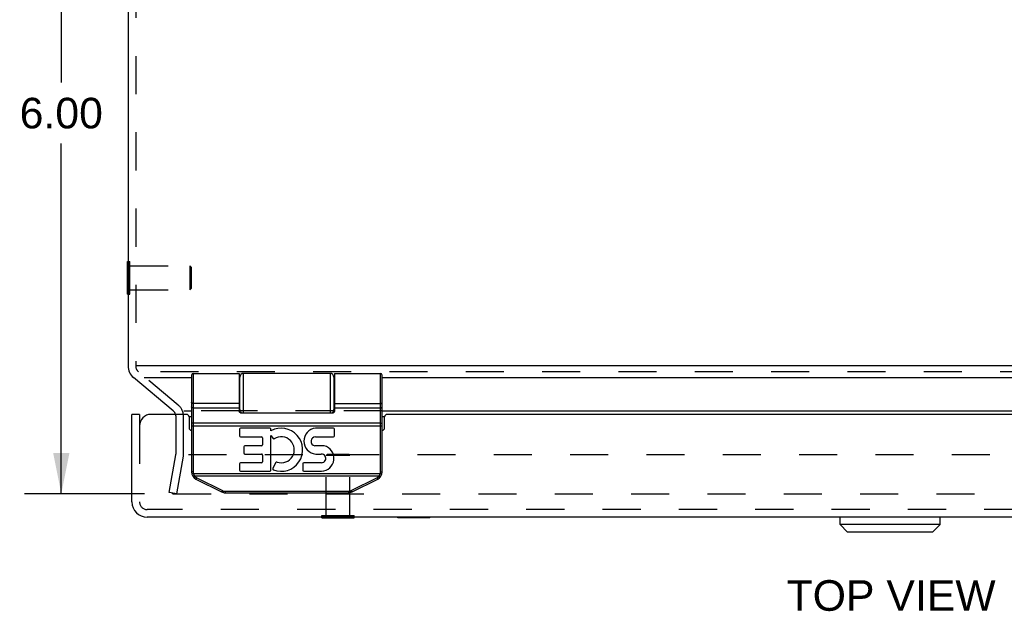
# Model space of a CAD drawing. Header units: inches. Extents: x 0 to 54.6, y 0 to 35.4.
# Tile 4 of 19: x 11.2 to 18.9, y 26 to 30.7. Entities that reach past the tile are written whole.
import ezdxf

# ---------------------------------------------------------------- set-up
doc = ezdxf.new("R2010")
doc.units = ezdxf.units.IN
doc.header["$LTSCALE"] = 3.005357
doc.header["$MEASUREMENT"] = 0
doc.linetypes.add('HIDDEN', pattern=[0.2, 0.1, -0.1])
doc.layers.get('0').update_dxf_attribs({"linetype": 'CONTINUOUS'})
for name, color, linetype in [('DEFAULT_2', 8, 'HIDDEN'), ('DIMENSIONS', 7, 'CONTINUOUS'), ('DOOR_ASSEMBLY', 7, 'CONTINUOUS')]:
    doc.layers.add(name, color=color, linetype=linetype)
doc.styles.get("Standard").update_dxf_attribs({"font": 'arial.ttf'})
doc.dimstyles.new('DIMSTYLE_1', dxfattribs={"dimtxt": 0.241071, "dimasz": 0.321429, "dimexe": 0.09, "dimexo": 0.07, "dimgap": 0.0375, "dimtad": 0, "dimtih": 1, "dimtoh": 1, "dimzin": 4, "dimdsep": 46, "dimtxsty": 'Standard', "dimblk": '_FILLED', "dimblk1": '_FILLED', "dimblk2": '_FILLED', "dimcen": 0.09, "dimadec": 3, "dimazin": 1, "dimtfac": 1, "dimtdec": 3, "dimtofl": 0, "dimtmove": 0, "dimatfit": 3, "dimldrblk": '_FILLED', "dimfxl": 0, "dimtolj": 1, "dimtzin": 4, "dimarcsym": 0})

# ---------------------------------------------------------------- blocks, each defined once
blk = doc.blocks.new('_FILLED')
at = {"color": 0, "linetype": 'ByBlock'}
blk.add_solid([(0, 0), (-1, 0.2), (-1, -0.2)], dxfattribs=at)
blk = doc.blocks.new('*D4')
at = {"layer": 'DIMENSIONS', "color": 2, "linetype": 'Continuous'}
for p, q in [((11.9449, 32.9579), (11.2348, 32.9579)), ((11.524, 32.9579), (11.524, 30.1988)), ((11.524, 26.9576), (11.524, 29.7167)), ((12.1787, 26.9576), (11.2348, 26.9576))]:
    blk.add_line(p, q, dxfattribs=at)
at = {"layer": 'DIMENSIONS', "color": 2, "linetype": 'Continuous', "xscale": 0.3214285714, "yscale": 0.3214285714, "zscale": 0.3214285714}
for p, rotation in [((11.524, 32.9579), 90), ((11.524, 26.9576), 270)]:
    blk.add_blockref('_FILLED', p, dxfattribs=dict(at, rotation=rotation))
at = {"layer": 'DIMENSIONS', "color": 2, "linetype": 'Continuous', "insert": (11.524, 30.0783), "char_height": 0.24107, "width": 0.655105, "attachment_point": 2, "line_spacing_factor": 0.9}
blk.add_mtext('6.00', dxfattribs=at)

msp = doc.modelspace()

# ---------------------------------------------------------------- linework, layer by layer
at = {"color": 3, "linetype": 'Continuous'}
for p, q in [((12.0499, 32.8379), (12.0499, 27.9649)), ((24.0295, 27.9649), (12.1118, 27.9649)), ((12.4061, 27.61), (12.0928, 27.8729)), ((12.1754, 27.8729), (12.5499, 27.8729)), ((12.9249, 27.8729), (12.9299, 27.8729)), ((13.6699, 27.8729), (13.6749, 27.8729)), ((14.0499, 27.8729), (22.0499, 27.8729)), ((12.4887, 27.61), (12.5499, 27.61)), ((12.9252, 27.61), (12.9299, 27.61)), ((13.6699, 27.61), (13.6746, 27.61)), ((14.0499, 27.61), (22.0499, 27.61)), ((12.5499, 27.564), (12.5299, 27.564)), ((14.0699, 27.564), (14.0499, 27.564))]:
    msp.add_line(p, q, dxfattribs=at)
at = {"color": 7, "linetype": 'Continuous'}
for p, q in [((12.0459, 28.5309), (12.0459, 28.7869)), ((12.0459, 28.7869), (12.0499, 28.7869)), ((12.0459, 28.5309), (12.0499, 28.5309))]:
    msp.add_line(p, q, dxfattribs=at)
at = {"color": 3, "linetype": 'Continuous'}
for centre, radius, start, end in [((12.1699, 27.9649), 0.12, 180, 230), ((12.3675, 27.564), 0.06, 18.33381, 50)]:
    msp.add_arc(centre, radius, start, end, dxfattribs=at)
at = {"layer": 'DEFAULT_2', "color": 8, "linetype": 'HIDDEN'}
for p, q in [((12.1099, 32.8116), (12.1099, 27.9843)), ((12.0499, 28.7869), (12.0639, 28.7869)), ((12.0639, 28.5309), (12.0639, 28.7869)), ((12.0639, 28.7529), (12.5359, 28.7529)), ((12.5359, 28.7529), (12.5359, 28.5649)), ((12.5459, 28.7429), (12.5359, 28.7529)), ((12.5459, 28.7429), (12.5459, 28.5749)), ((12.0499, 28.5309), (12.0639, 28.5309)), ((12.0639, 28.5649), (12.5359, 28.5649)), ((12.5459, 28.5749), (12.5359, 28.5649)), ((12.1099, 27.9843), (12.1099, 27.9649)), ((12.4447, 27.656), (12.1313, 27.9189)), ((24.025, 27.9189), (12.1754, 27.9189)), ((12.9252, 27.61), (12.5499, 27.61)), ((13.6699, 27.61), (12.9299, 27.61)), ((14.0499, 27.61), (13.6746, 27.61)), ((12.4275, 27.2753), (12.4275, 27.564)), ((12.4875, 27.2753), (12.4875, 27.564)), ((12.3743, 26.968), (12.4266, 27.2648)), ((12.4334, 26.9576), (12.4857, 27.2544)), ((23.6445, 27.2648), (12.4994, 27.2648)), ((12.4334, 26.9576), (12.3743, 26.968)), ((12.3957, 26.9655), (12.3958, 26.9649)), ((12.3958, 26.9649), (12.3958, 26.9643)), ((12.4037, 26.9576), (23.696, 26.9576))]:
    msp.add_line(p, q, dxfattribs=at)
for points in [[(12.3959, 26.9668), (12.3958, 26.9662), (12.3957, 26.9656), (12.3957, 26.9655)], [(12.3958, 26.9643), (12.3959, 26.9637), (12.3961, 26.9631), (12.3963, 26.9625), (12.3966, 26.9619), (12.3969, 26.9614), (12.3972, 26.9609), (12.3976, 26.9604), (12.398, 26.9599), (12.3985, 26.9595), (12.399, 26.9591), (12.3995, 26.9588), (12.4001, 26.9585), (12.4007, 26.9582)], [(12.4037, 26.9576), (12.4031, 26.9576), (12.4025, 26.9577), (12.4019, 26.9578), (12.4012, 26.958), (12.4007, 26.9582)]]:
    msp.add_lwpolyline(points, dxfattribs=at)
for centre, radius, start, end in [((12.1699, 27.9649), 0.06, 180, 230), ((12.3675, 27.564), 0.12, 0, 50), ((12.3675, 27.564), 0.06, 0, 18.33381), ((12.3675, 27.2753), 0.06, 350, 360), ((12.3675, 27.2753), 0.12, 350, 360)]:
    msp.add_arc(centre, radius, start, end, dxfattribs=at)
at = {"layer": 'DOOR_ASSEMBLY', "color": 7, "linetype": 'Continuous'}
for p, q in [((12.5499, 27.8934), (12.5499, 27.129)), ((12.5629, 27.9064), (12.5629, 27.129)), ((12.5629, 27.9064), (12.9249, 27.9064)), ((12.9249, 27.9064), (12.9249, 27.6153)), ((12.9299, 27.5977), (12.9299, 27.8764)), ((12.9599, 27.5954), (12.9599, 27.9064)), ((13.6399, 27.9064), (12.9599, 27.9064)), ((13.6399, 27.9064), (13.6399, 27.5954)), ((13.6699, 27.8764), (13.6699, 27.5977)), ((13.6749, 27.9064), (14.0369, 27.9064)), ((14.0369, 27.129), (14.0369, 27.9064)), ((14.0499, 27.129), (14.0499, 27.8934)), ((12.9299, 27.8269), (12.9249, 27.8269)), ((13.6749, 27.8269), (13.6699, 27.8269)), ((12.5499, 27.6759), (12.5499, 27.676)), ((12.5499, 27.6758), (12.5499, 27.6759)), ((14.0499, 27.6759), (14.0499, 27.676)), ((14.0499, 27.6758), (14.0499, 27.6759)), ((12.5499, 27.6757), (12.5499, 27.6758)), ((12.5499, 27.6756), (12.5499, 27.6757)), ((12.5499, 27.6755), (12.5499, 27.6756)), ((12.5629, 27.6335), (12.9249, 27.6335)), ((12.9299, 27.6709), (12.9249, 27.6709)), ((13.6749, 27.6709), (13.6699, 27.6709)), ((13.6749, 27.6695), (14.0371, 27.6695)), ((13.6749, 27.6695), (14.0371, 27.6695)), ((13.6749, 27.6335), (14.0369, 27.6335)), ((14.0499, 27.6757), (14.0499, 27.6758)), ((14.0499, 27.6756), (14.0499, 27.6757)), ((12.1399, 27.5829), (12.0799, 27.5829)), ((12.9349, 27.5954), (13.6649, 27.5954)), ((12.5499, 27.4936), (14.0499, 27.4936)), ((12.5552, 27.5132), (12.5548, 27.5132)), ((12.5555, 27.5132), (12.5552, 27.5132)), ((12.5559, 27.5131), (12.5555, 27.5132)), ((12.5563, 27.5131), (12.5559, 27.5131)), ((12.5566, 27.5131), (12.5563, 27.5131)), ((12.557, 27.513), (12.5566, 27.5131)), ((12.5574, 27.513), (12.557, 27.513)), ((12.5578, 27.513), (12.5574, 27.513)), ((12.5588, 27.5129), (12.5584, 27.5129)), ((12.5592, 27.5129), (12.5588, 27.5129)), ((12.5597, 27.5129), (12.5592, 27.5129)), ((12.5601, 27.5129), (12.5597, 27.5129)), ((12.5605, 27.5128), (12.5601, 27.5129)), ((12.5609, 27.5128), (12.5605, 27.5128)), ((12.5614, 27.5128), (12.5609, 27.5128)), ((12.5618, 27.5128), (12.5614, 27.5128)), ((12.5622, 27.5128), (12.5618, 27.5128)), ((12.5627, 27.5128), (12.5622, 27.5128)), ((14.0371, 27.5128), (12.5627, 27.5128)), ((12.9267, 27.4662), (12.9267, 27.4143)), ((13.1666, 27.4746), (12.9351, 27.4746)), ((13.175, 27.4545), (13.175, 27.4662)), ((13.6675, 27.4746), (13.5264, 27.4746)), ((13.6759, 27.4143), (13.6759, 27.4662)), ((14.0371, 27.5128), (14.0375, 27.5128)), ((14.0375, 27.5128), (14.038, 27.5128)), ((14.038, 27.5128), (14.0384, 27.5128)), ((14.0384, 27.5128), (14.0388, 27.5128)), ((14.0388, 27.5128), (14.0393, 27.5128)), ((14.0393, 27.5128), (14.0397, 27.5129)), ((14.0397, 27.5129), (14.0401, 27.5129)), ((14.0401, 27.5129), (14.0405, 27.5129)), ((14.0405, 27.5129), (14.0409, 27.5129)), ((14.0409, 27.5129), (14.0414, 27.5129)), ((14.0414, 27.5129), (14.0418, 27.513)), ((14.0418, 27.513), (14.0422, 27.513)), ((14.0422, 27.513), (14.0426, 27.513)), ((14.0426, 27.513), (14.0429, 27.513)), ((14.0429, 27.513), (14.0433, 27.5131)), ((14.0433, 27.5131), (14.0437, 27.5131)), ((14.0437, 27.5131), (14.0441, 27.5131)), ((14.0441, 27.5131), (14.0444, 27.5132)), ((14.0444, 27.5132), (14.0448, 27.5132)), ((14.0448, 27.5132), (14.0451, 27.5133)), ((14.0451, 27.5133), (14.0454, 27.5133)), ((12.9351, 27.4059), (13.0992, 27.4059)), ((13.1076, 27.3975), (13.1076, 27.3428)), ((13.175, 27.4172), (13.1929, 27.3917)), ((13.175, 27.1428), (13.175, 27.4172)), ((13.5258, 27.4059), (13.6675, 27.4059)), ((12.9612, 27.326), (12.9612, 27.2791)), ((13.0992, 27.3344), (12.9696, 27.3344)), ((13.5942, 27.3359), (13.5194, 27.3359)), ((12.9696, 27.2707), (13.0992, 27.2707)), ((13.1076, 27.2623), (13.1076, 27.2102)), ((13.5274, 27.2705), (13.5702, 27.2703)), ((12.9267, 27.1934), (12.9267, 27.1428)), ((13.0992, 27.2018), (12.9351, 27.2018)), ((12.9351, 27.1344), (13.1666, 27.1344)), ((13.2097, 27.2007), (13.1901, 27.1554)), ((13.4245, 27.1934), (13.4245, 27.1428)), ((13.5725, 27.2018), (13.4329, 27.2018)), ((13.4329, 27.1344), (13.5725, 27.1344)), ((12.5629, 27.129), (12.5499, 27.129)), ((12.5643, 27.1171), (12.5517, 27.1139)), ((12.5642, 27.0956), (12.564, 27.0955)), ((12.5645, 27.0958), (12.5642, 27.0956)), ((12.5643, 27.1171), (14.0354, 27.1171)), ((12.5648, 27.0959), (12.5645, 27.0958)), ((12.5651, 27.0961), (12.5648, 27.0959)), ((12.5654, 27.0962), (12.5651, 27.0961)), ((12.5657, 27.0964), (12.5654, 27.0962)), ((12.566, 27.0966), (12.5657, 27.0964)), ((12.5663, 27.0968), (12.566, 27.0966)), ((12.5667, 27.097), (12.5663, 27.0968)), ((12.567, 27.0971), (12.5667, 27.097)), ((12.5673, 27.0973), (12.567, 27.0971)), ((12.5677, 27.0975), (12.5673, 27.0973)), ((12.568, 27.0977), (12.5677, 27.0975)), ((12.5685, 27.0981), (12.568, 27.0977)), ((12.569, 27.0984), (12.5685, 27.0981)), ((12.5696, 27.0987), (12.569, 27.0984)), ((12.5701, 27.0991), (12.5696, 27.0987)), ((12.5706, 27.0994), (12.5701, 27.0991)), ((12.5712, 27.0998), (12.5706, 27.0994)), ((12.5712, 27.0998), (14.0286, 27.0998)), ((12.5844, 27.0731), (12.7867, 26.972)), ((12.5859, 27.075), (12.5858, 27.0747)), ((12.586, 27.0752), (12.5859, 27.075)), ((12.5862, 27.0754), (12.586, 27.0752)), ((12.5863, 27.0756), (12.5862, 27.0754)), ((12.5864, 27.0759), (12.5863, 27.0756)), ((12.5866, 27.0762), (12.5864, 27.0759)), ((12.5868, 27.0766), (12.5866, 27.0762)), ((12.5871, 27.077), (12.5868, 27.0766)), ((12.5873, 27.0774), (12.5871, 27.077)), ((12.5876, 27.0779), (12.5873, 27.0774)), ((12.5879, 27.0784), (12.5876, 27.0779)), ((12.5882, 27.0791), (12.5879, 27.0784)), ((12.5886, 27.0798), (12.5882, 27.0791)), ((12.589, 27.0805), (12.5886, 27.0798)), ((12.5894, 27.0812), (12.589, 27.0805)), ((12.5898, 27.082), (12.5894, 27.0812)), ((12.5902, 27.0829), (12.5898, 27.082)), ((12.5902, 27.0829), (12.7925, 26.9818)), ((13.8073, 26.9818), (14.0095, 27.0829)), ((13.8131, 26.972), (14.0153, 27.0731)), ((14.0095, 27.0829), (14.0098, 27.0823)), ((14.0098, 27.0823), (14.0102, 27.0816)), ((14.0102, 27.0816), (14.0106, 27.0808)), ((14.0106, 27.0808), (14.011, 27.0801)), ((14.011, 27.0801), (14.0114, 27.0794)), ((14.0114, 27.0794), (14.0117, 27.0787)), ((14.0117, 27.0787), (14.0121, 27.0781)), ((14.0121, 27.0781), (14.0124, 27.0776)), ((14.0124, 27.0776), (14.0126, 27.0771)), ((14.0126, 27.0771), (14.0129, 27.0767)), ((14.0129, 27.0767), (14.0131, 27.0763)), ((14.0131, 27.0763), (14.0133, 27.0759)), ((14.0133, 27.0759), (14.0135, 27.0756)), ((14.0135, 27.0756), (14.0136, 27.0754)), ((14.0136, 27.0754), (14.0138, 27.0752)), ((14.0138, 27.0752), (14.0139, 27.075)), ((14.0139, 27.075), (14.014, 27.0747)), ((14.014, 27.0747), (14.0141, 27.0746)), ((14.0141, 27.0746), (14.0143, 27.0744)), ((14.0286, 27.0998), (14.0289, 27.0995)), ((14.0289, 27.0995), (14.0295, 27.0992)), ((14.0295, 27.0992), (14.03, 27.0988)), ((14.03, 27.0988), (14.0306, 27.0985)), ((14.0306, 27.0985), (14.0311, 27.0982)), ((14.0311, 27.0982), (14.0316, 27.0979)), ((14.0316, 27.0979), (14.0319, 27.0976)), ((14.0319, 27.0976), (14.0323, 27.0974)), ((14.0323, 27.0974), (14.0326, 27.0972)), ((14.0326, 27.0972), (14.033, 27.097)), ((14.033, 27.097), (14.0333, 27.0969)), ((14.0333, 27.0969), (14.0336, 27.0967)), ((14.0336, 27.0967), (14.0339, 27.0965)), ((14.0339, 27.0965), (14.0342, 27.0963)), ((14.0342, 27.0963), (14.0345, 27.0962)), ((14.0345, 27.0962), (14.0348, 27.096)), ((14.0348, 27.096), (14.0351, 27.0958)), ((14.0351, 27.0958), (14.0354, 27.0957)), ((14.0354, 27.1171), (14.048, 27.1139)), ((14.0354, 27.0957), (14.0357, 27.0956)), ((14.0357, 27.0956), (14.036, 27.0954)), ((14.036, 27.0954), (14.0362, 27.0953)), ((14.0369, 27.129), (14.0499, 27.129)), ((12.7909, 26.9786), (12.7905, 26.9779)), ((12.7912, 26.9793), (12.7909, 26.9786)), ((12.7916, 26.9801), (12.7912, 26.9793)), ((12.792, 26.9808), (12.7916, 26.9801)), ((12.7925, 26.9818), (12.792, 26.9808)), ((13.8073, 26.9818), (13.8076, 26.9812)), ((13.8076, 26.9812), (13.808, 26.9805)), ((13.808, 26.9805), (13.8083, 26.9797)), ((13.8083, 26.9797), (13.8087, 26.979)), ((13.8087, 26.979), (13.8091, 26.9783)), ((13.8091, 26.9783), (13.8095, 26.9776)), ((12.7881, 26.9737), (12.7879, 26.9735)), ((12.7882, 26.9739), (12.7881, 26.9737)), ((12.7883, 26.9742), (12.7882, 26.9739)), ((12.7885, 26.9744), (12.7883, 26.9742)), ((12.7886, 26.9746), (12.7885, 26.9744)), ((12.7888, 26.9749), (12.7886, 26.9746)), ((12.7893, 26.9759), (12.7891, 26.9754)), ((12.7896, 26.9763), (12.7893, 26.9759)), ((12.7898, 26.9768), (12.7896, 26.9763)), ((12.7901, 26.9773), (12.7898, 26.9768)), ((12.7905, 26.9779), (12.7901, 26.9773)), ((12.8146, 26.9766), (12.8146, 26.9654)), ((12.8146, 26.9766), (13.7851, 26.9766)), ((12.8146, 26.9654), (13.7851, 26.9654)), ((13.7851, 26.9766), (13.7851, 26.9654)), ((13.8095, 26.9776), (13.8098, 26.9769)), ((13.8098, 26.9769), (13.8101, 26.9765)), ((13.8101, 26.9765), (13.8104, 26.976)), ((13.8104, 26.976), (13.8106, 26.9756)), ((13.8106, 26.9756), (13.8108, 26.9752)), ((13.8108, 26.9752), (13.8111, 26.9748)), ((13.8111, 26.9748), (13.8112, 26.9745)), ((13.8112, 26.9745), (13.8114, 26.9743)), ((13.8114, 26.9743), (13.8115, 26.974)), ((13.8115, 26.974), (13.8116, 26.9738)), ((13.8116, 26.9738), (13.8118, 26.9736)), ((13.8118, 26.9736), (13.8119, 26.9734)), ((13.8119, 26.9734), (13.812, 26.9732)), ((13.5749, 26.7689), (13.5749, 26.7729)), ((13.5749, 26.7689), (13.8309, 26.7689)), ((13.8309, 26.7689), (13.8309, 26.7729)), ((14.1749, 26.7689), (14.1749, 26.7729)), ((14.4249, 26.7689), (14.1749, 26.7689)), ((14.2999, 26.7689), (14.2999, 26.7729)), ((14.4249, 26.7689), (14.4249, 26.7729)), ((17.6562, 26.7138), (17.6562, 26.7729)), ((18.4436, 26.7138), (18.4436, 26.7729)), ((18.4436, 26.7138), (17.6562, 26.7138)), ((17.7152, 26.6548), (17.6562, 26.7138)), ((18.3845, 26.6548), (18.4436, 26.7138)), ((18.3845, 26.6548), (17.7152, 26.6548))]:
    msp.add_line(p, q, dxfattribs=at)
at = {"layer": 'DOOR_ASSEMBLY', "color": 3, "linetype": 'Continuous'}
for p, q in [((12.0799, 26.8929), (12.0799, 27.5829)), ((12.5099, 27.5829), (12.2299, 27.5829)), ((12.5299, 27.5629), (12.5299, 27.4779)), ((14.0699, 27.4779), (14.0699, 27.5629)), ((22.0099, 27.5829), (14.0899, 27.5829)), ((23.8999, 26.7729), (12.1999, 26.7729))]:
    msp.add_line(p, q, dxfattribs=at)
at = {"layer": 'DOOR_ASSEMBLY', "color": 8, "linetype": 'HIDDEN'}
for p, q in [((12.1399, 27.5829), (12.1399, 27.4929)), ((12.1399, 27.4929), (12.1399, 26.8929)), ((13.6189, 27.2689), (13.6089, 27.2589)), ((13.6089, 26.7869), (13.6089, 27.2589)), ((13.7969, 27.2589), (13.6089, 27.2589)), ((13.6189, 27.2689), (13.7869, 27.2689)), ((13.7869, 27.2689), (13.7969, 27.2589)), ((13.7969, 26.7869), (13.7969, 27.2589)), ((23.8999, 26.8329), (12.1999, 26.8329)), ((13.5749, 26.7729), (13.5749, 26.7869)), ((13.5749, 26.7869), (13.8309, 26.7869)), ((13.8309, 26.7729), (13.8309, 26.7869))]:
    msp.add_line(p, q, dxfattribs=at)
at = {"layer": 'DOOR_ASSEMBLY', "color": 7, "linetype": 'Continuous'}
for points in [[(13.6749, 27.9064), (13.6749, 27.6153), (13.6749, 27.6147), (13.6749, 27.614), (13.6748, 27.6133), (13.6748, 27.6127), (13.6748, 27.612), (13.6747, 27.6114), (13.6747, 27.6108), (13.6746, 27.6102), (13.6746, 27.6097), (13.6745, 27.6092), (13.6745, 27.6087), (13.6744, 27.6082), (13.6743, 27.6077), (13.6742, 27.6072), (13.6742, 27.6068), (13.6741, 27.6064), (13.674, 27.606), (13.6739, 27.6056), (13.6738, 27.6052), (13.6737, 27.6048), (13.6736, 27.6045), (13.6735, 27.6041), (13.6734, 27.6038), (13.6733, 27.6035), (13.6732, 27.6032), (13.6731, 27.6028), (13.673, 27.6026), (13.6728, 27.6023), (13.6727, 27.602), (13.6726, 27.6017), (13.6725, 27.6015), (13.6724, 27.6012), (13.6723, 27.601), (13.6721, 27.6008), (13.672, 27.6005), (13.6719, 27.6003), (13.6718, 27.6001), (13.6717, 27.5999), (13.6715, 27.5997), (13.6714, 27.5995), (13.6713, 27.5993), (13.6712, 27.5992), (13.671, 27.599), (13.6709, 27.5988), (13.6708, 27.5987), (13.6707, 27.5985), (13.6706, 27.5984), (13.6704, 27.5982), (13.6703, 27.5981), (13.6702, 27.598), (13.6701, 27.5978), (13.6699, 27.5977), (13.6698, 27.5976), (13.6697, 27.5975), (13.6696, 27.5974), (13.6695, 27.5973), (13.6693, 27.5972), (13.6692, 27.5971), (13.6691, 27.597), (13.669, 27.5969), (13.6689, 27.5968), (13.6688, 27.5967), (13.6686, 27.5966), (13.6685, 27.5965), (13.6684, 27.5965), (13.6683, 27.5964), (13.6682, 27.5963), (13.6681, 27.5963), (13.6679, 27.5962), (13.6678, 27.5961), (13.6677, 27.5961), (13.6676, 27.596), (13.6675, 27.596), (13.6674, 27.5959), (13.6673, 27.5959), (13.6672, 27.5958), (13.667, 27.5958), (13.6669, 27.5958), (13.6668, 27.5957), (13.6667, 27.5957), (13.6666, 27.5957), (13.6665, 27.5956), (13.6664, 27.5956), (13.6663, 27.5956), (13.6662, 27.5956), (13.6661, 27.5955), (13.666, 27.5955), (13.6658, 27.5955), (13.6657, 27.5955), (13.6656, 27.5955), (13.6655, 27.5955), (13.6654, 27.5954), (13.6653, 27.5954), (13.6652, 27.5954), (13.6651, 27.5954), (13.665, 27.5954), (13.6649, 27.5954)], [(12.9249, 27.6695), (12.5627, 27.6695), (12.5625, 27.6695), (12.5622, 27.6695), (12.562, 27.6695), (12.5618, 27.6695), (12.5616, 27.6695), (12.5614, 27.6695), (12.5612, 27.6695), (12.5609, 27.6695), (12.5607, 27.6695), (12.5605, 27.6696), (12.5603, 27.6696), (12.5601, 27.6696), (12.5599, 27.6696), (12.5597, 27.6697), (12.5595, 27.6697), (12.5592, 27.6697), (12.559, 27.6698), (12.5588, 27.6698), (12.5586, 27.6698), (12.5584, 27.6699), (12.5582, 27.6699), (12.558, 27.6699), (12.5578, 27.67), (12.5576, 27.67), (12.5574, 27.6701), (12.5572, 27.6701), (12.557, 27.6702), (12.5568, 27.6702), (12.5566, 27.6703), (12.5564, 27.6703), (12.5563, 27.6704), (12.5561, 27.6704), (12.5559, 27.6705), (12.5557, 27.6705), (12.5555, 27.6706), (12.5554, 27.6707), (12.5552, 27.6707), (12.555, 27.6708), (12.5548, 27.6709), (12.5547, 27.6709), (12.5545, 27.671), (12.5543, 27.6711), (12.5542, 27.6711), (12.554, 27.6712), (12.5538, 27.6713), (12.5537, 27.6714), (12.5535, 27.6715), (12.5534, 27.6715), (12.5532, 27.6716), (12.5531, 27.6717), (12.553, 27.6718), (12.5528, 27.6719), (12.5527, 27.6719), (12.5526, 27.672), (12.5524, 27.6721), (12.5523, 27.6722), (12.5522, 27.6723), (12.552, 27.6724), (12.5519, 27.6725), (12.5518, 27.6726), (12.5517, 27.6727), (12.5516, 27.6728), (12.5515, 27.6729), (12.5514, 27.673), (12.5513, 27.6731), (12.5512, 27.6732), (12.5511, 27.6733), (12.551, 27.6734), (12.5509, 27.6735), (12.5508, 27.6736), (12.5508, 27.6737), (12.5507, 27.6738), (12.5506, 27.6739), (12.5505, 27.674), (12.5505, 27.6741), (12.5504, 27.6742), (12.5503, 27.6743), (12.5503, 27.6744), (12.5502, 27.6745), (12.5502, 27.6746), (12.5501, 27.6747), (12.5501, 27.6748), (12.5501, 27.6749), (12.55, 27.675), (12.55, 27.6751), (12.55, 27.6752), (12.55, 27.6754), (12.5499, 27.6755)], [(12.9249, 27.6695), (12.5627, 27.6695), (12.5625, 27.6695), (12.5622, 27.6695), (12.562, 27.6695), (12.5618, 27.6695), (12.5616, 27.6695), (12.5614, 27.6695), (12.5612, 27.6695), (12.5609, 27.6696), (12.5607, 27.6696), (12.5605, 27.6696), (12.5603, 27.6696), (12.5601, 27.6696), (12.5599, 27.6697), (12.5597, 27.6697), (12.5595, 27.6697), (12.5592, 27.6698), (12.559, 27.6698), (12.5588, 27.6698), (12.5586, 27.6699), (12.5584, 27.6699), (12.5582, 27.6699), (12.558, 27.67), (12.5578, 27.67), (12.5576, 27.6701), (12.5574, 27.6701), (12.5572, 27.6701), (12.557, 27.6702), (12.5568, 27.6702), (12.5566, 27.6703), (12.5564, 27.6703), (12.5563, 27.6704), (12.5561, 27.6705), (12.5559, 27.6705), (12.5557, 27.6706), (12.5555, 27.6706), (12.5554, 27.6707), (12.5552, 27.6708), (12.555, 27.6708), (12.5548, 27.6709), (12.5547, 27.671), (12.5545, 27.671), (12.5543, 27.6711), (12.5542, 27.6712), (12.554, 27.6713), (12.5538, 27.6713), (12.5537, 27.6714), (12.5535, 27.6715), (12.5534, 27.6716), (12.5532, 27.6716), (12.5531, 27.6717), (12.553, 27.6718), (12.5528, 27.6719), (12.5527, 27.672), (12.5526, 27.6721), (12.5524, 27.6722), (12.5523, 27.6722), (12.5522, 27.6723), (12.552, 27.6724), (12.5519, 27.6725), (12.5518, 27.6726), (12.5517, 27.6727), (12.5516, 27.6728), (12.5515, 27.6729), (12.5514, 27.673), (12.5513, 27.6731), (12.5512, 27.6732), (12.5511, 27.6733), (12.551, 27.6734), (12.5509, 27.6735), (12.5508, 27.6736), (12.5508, 27.6737), (12.5507, 27.6738), (12.5506, 27.6739), (12.5505, 27.674), (12.5505, 27.6741), (12.5504, 27.6742), (12.5503, 27.6743), (12.5503, 27.6744), (12.5502, 27.6745), (12.5502, 27.6746), (12.5501, 27.6747), (12.5501, 27.6748), (12.5501, 27.675), (12.55, 27.6751), (12.55, 27.6752), (12.55, 27.6753), (12.55, 27.6754), (12.5499, 27.6755)], [(12.5629, 27.6335), (12.5627, 27.6335), (12.5625, 27.6335), (12.5622, 27.6335), (12.562, 27.6335), (12.5618, 27.6335), (12.5616, 27.6335), (12.5614, 27.6336), (12.5612, 27.6336), (12.5609, 27.6336), (12.5607, 27.6336), (12.5605, 27.6337), (12.5603, 27.6337), (12.5601, 27.6337), (12.5599, 27.6338), (12.5597, 27.6338), (12.5595, 27.6338), (12.5592, 27.6339), (12.559, 27.6339), (12.5588, 27.634), (12.5586, 27.634), (12.5584, 27.6341), (12.5582, 27.6342), (12.558, 27.6342), (12.5578, 27.6343), (12.5576, 27.6343), (12.5574, 27.6344), (12.5572, 27.6345), (12.557, 27.6346), (12.5568, 27.6346), (12.5566, 27.6347), (12.5564, 27.6348), (12.5563, 27.6349), (12.5561, 27.635), (12.5559, 27.635), (12.5557, 27.6351), (12.5555, 27.6352), (12.5554, 27.6353), (12.5552, 27.6354), (12.555, 27.6355), (12.5548, 27.6356), (12.5547, 27.6357), (12.5545, 27.6358), (12.5543, 27.6359), (12.5542, 27.636), (12.554, 27.6361), (12.5538, 27.6363), (12.5537, 27.6364), (12.5535, 27.6365), (12.5534, 27.6366), (12.5532, 27.6367), (12.5531, 27.6369), (12.553, 27.637), (12.5528, 27.6371), (12.5527, 27.6372), (12.5526, 27.6374), (12.5524, 27.6375), (12.5523, 27.6376), (12.5522, 27.6378), (12.552, 27.6379), (12.5519, 27.638), (12.5518, 27.6382), (12.5517, 27.6383), (12.5516, 27.6385), (12.5515, 27.6386), (12.5514, 27.6388), (12.5513, 27.6389), (12.5512, 27.639), (12.5511, 27.6392), (12.551, 27.6393), (12.5509, 27.6395), (12.5508, 27.6396), (12.5508, 27.6398), (12.5507, 27.64), (12.5506, 27.6401), (12.5505, 27.6403), (12.5505, 27.6404), (12.5504, 27.6406), (12.5503, 27.6407), (12.5503, 27.6409), (12.5502, 27.6411), (12.5502, 27.6412), (12.5501, 27.6414), (12.5501, 27.6415), (12.5501, 27.6417), (12.55, 27.6419), (12.55, 27.642), (12.55, 27.6422), (12.55, 27.6424), (12.5499, 27.6425), (12.5499, 27.6427), (12.5499, 27.6428), (12.5499, 27.643), (12.5499, 27.6432), (12.5499, 27.6433)], [(12.9349, 27.5954), (12.9348, 27.5954), (12.9347, 27.5954), (12.9346, 27.5954), (12.9345, 27.5954), (12.9344, 27.5954), (12.9342, 27.5955), (12.9341, 27.5955), (12.934, 27.5955), (12.9339, 27.5955), (12.9338, 27.5955), (12.9337, 27.5955), (12.9336, 27.5956), (12.9335, 27.5956), (12.9334, 27.5956), (12.9333, 27.5956), (12.9332, 27.5957), (12.9331, 27.5957), (12.933, 27.5957), (12.9328, 27.5958), (12.9327, 27.5958), (12.9326, 27.5958), (12.9325, 27.5959), (12.9324, 27.5959), (12.9323, 27.596), (12.9322, 27.596), (12.9321, 27.5961), (12.9319, 27.5961), (12.9318, 27.5962), (12.9317, 27.5963), (12.9316, 27.5963), (12.9315, 27.5964), (12.9314, 27.5965), (12.9313, 27.5965), (12.9311, 27.5966), (12.931, 27.5967), (12.9309, 27.5968), (12.9308, 27.5969), (12.9307, 27.597), (12.9305, 27.5971), (12.9304, 27.5972), (12.9303, 27.5973), (12.9302, 27.5974), (12.9301, 27.5975), (12.9299, 27.5976), (12.9298, 27.5977), (12.9297, 27.5978), (12.9296, 27.598), (12.9295, 27.5981), (12.9293, 27.5982), (12.9292, 27.5984), (12.9291, 27.5985), (12.929, 27.5987), (12.9288, 27.5988), (12.9287, 27.599), (12.9286, 27.5992), (12.9285, 27.5993), (12.9284, 27.5995), (12.9282, 27.5997), (12.9281, 27.5999), (12.928, 27.6001), (12.9279, 27.6003), (12.9277, 27.6005), (12.9276, 27.6008), (12.9275, 27.601), (12.9274, 27.6012), (12.9273, 27.6015), (12.9272, 27.6017), (12.927, 27.602), (12.9269, 27.6023), (12.9268, 27.6026), (12.9267, 27.6028), (12.9266, 27.6032), (12.9265, 27.6035), (12.9264, 27.6038), (12.9263, 27.6041), (12.9262, 27.6045), (12.9261, 27.6048), (12.926, 27.6052), (12.9259, 27.6056), (12.9258, 27.606), (12.9257, 27.6064), (12.9256, 27.6068), (12.9255, 27.6072), (12.9255, 27.6077), (12.9254, 27.6082), (12.9253, 27.6087), (12.9252, 27.6092), (12.9252, 27.6097), (12.9251, 27.6102), (12.9251, 27.6108), (12.925, 27.6114), (12.925, 27.612), (12.925, 27.6127), (12.9249, 27.6133), (12.9249, 27.614), (12.9249, 27.6147), (12.9249, 27.6153)], [(14.0369, 27.6335), (14.0371, 27.6335), (14.0373, 27.6335), (14.0375, 27.6335), (14.0378, 27.6335), (14.038, 27.6335), (14.0382, 27.6335), (14.0384, 27.6336), (14.0386, 27.6336), (14.0388, 27.6336), (14.039, 27.6336), (14.0393, 27.6337), (14.0395, 27.6337), (14.0397, 27.6337), (14.0399, 27.6338), (14.0401, 27.6338), (14.0403, 27.6338), (14.0405, 27.6339), (14.0407, 27.6339), (14.0409, 27.634), (14.0412, 27.634), (14.0414, 27.6341), (14.0416, 27.6342), (14.0418, 27.6342), (14.042, 27.6343), (14.0422, 27.6343), (14.0424, 27.6344), (14.0426, 27.6345), (14.0427, 27.6346), (14.0429, 27.6346), (14.0431, 27.6347), (14.0433, 27.6348), (14.0435, 27.6349), (14.0437, 27.635), (14.0439, 27.635), (14.0441, 27.6351), (14.0442, 27.6352), (14.0444, 27.6353), (14.0446, 27.6354), (14.0448, 27.6355), (14.0449, 27.6356), (14.0451, 27.6357), (14.0453, 27.6358), (14.0454, 27.6359), (14.0456, 27.636), (14.0458, 27.6361), (14.0459, 27.6363), (14.0461, 27.6364), (14.0462, 27.6365), (14.0464, 27.6366), (14.0465, 27.6367), (14.0467, 27.6369), (14.0468, 27.637), (14.047, 27.6371), (14.0471, 27.6372), (14.0472, 27.6374), (14.0474, 27.6375), (14.0475, 27.6376), (14.0476, 27.6378), (14.0477, 27.6379), (14.0478, 27.638), (14.048, 27.6382), (14.0481, 27.6383), (14.0482, 27.6385), (14.0483, 27.6386), (14.0484, 27.6388), (14.0485, 27.6389), (14.0486, 27.639), (14.0487, 27.6392), (14.0488, 27.6393), (14.0489, 27.6395), (14.0489, 27.6396), (14.049, 27.6398), (14.0491, 27.64), (14.0492, 27.6401), (14.0492, 27.6403), (14.0493, 27.6404), (14.0494, 27.6406), (14.0494, 27.6407), (14.0495, 27.6409), (14.0495, 27.6411), (14.0496, 27.6412), (14.0496, 27.6414), (14.0497, 27.6415), (14.0497, 27.6417), (14.0497, 27.6419), (14.0498, 27.642), (14.0498, 27.6422), (14.0498, 27.6424), (14.0498, 27.6425), (14.0499, 27.6427), (14.0499, 27.6428), (14.0499, 27.643), (14.0499, 27.6432), (14.0499, 27.6433)], [(14.0371, 27.6695), (14.0373, 27.6695), (14.0375, 27.6695), (14.0378, 27.6695), (14.038, 27.6695), (14.0382, 27.6695), (14.0384, 27.6695), (14.0386, 27.6695), (14.0388, 27.6695), (14.039, 27.6695), (14.0393, 27.6696), (14.0395, 27.6696), (14.0397, 27.6696), (14.0399, 27.6696), (14.0401, 27.6697), (14.0403, 27.6697), (14.0405, 27.6697), (14.0407, 27.6698), (14.0409, 27.6698), (14.0412, 27.6698), (14.0414, 27.6699), (14.0416, 27.6699), (14.0418, 27.6699), (14.042, 27.67), (14.0422, 27.67), (14.0424, 27.6701), (14.0426, 27.6701), (14.0427, 27.6702), (14.0429, 27.6702), (14.0431, 27.6703), (14.0433, 27.6703), (14.0435, 27.6704), (14.0437, 27.6704), (14.0439, 27.6705), (14.0441, 27.6705), (14.0442, 27.6706), (14.0444, 27.6707), (14.0446, 27.6707), (14.0448, 27.6708), (14.0449, 27.6709), (14.0451, 27.6709), (14.0453, 27.671), (14.0454, 27.6711), (14.0456, 27.6711), (14.0458, 27.6712), (14.0459, 27.6713), (14.0461, 27.6714), (14.0462, 27.6715), (14.0464, 27.6715), (14.0465, 27.6716), (14.0467, 27.6717), (14.0468, 27.6718), (14.047, 27.6719), (14.0471, 27.6719), (14.0472, 27.672), (14.0474, 27.6721), (14.0475, 27.6722), (14.0476, 27.6723), (14.0477, 27.6724), (14.0478, 27.6725), (14.048, 27.6726), (14.0481, 27.6727), (14.0482, 27.6728), (14.0483, 27.6729), (14.0484, 27.673), (14.0485, 27.6731), (14.0486, 27.6732), (14.0487, 27.6733), (14.0488, 27.6734), (14.0489, 27.6735), (14.0489, 27.6736), (14.049, 27.6737), (14.0491, 27.6738), (14.0492, 27.6739), (14.0492, 27.674), (14.0493, 27.6741), (14.0494, 27.6742), (14.0494, 27.6743), (14.0495, 27.6744), (14.0495, 27.6745), (14.0496, 27.6746), (14.0496, 27.6747), (14.0497, 27.6748), (14.0497, 27.6749), (14.0497, 27.675), (14.0498, 27.6751), (14.0498, 27.6752), (14.0498, 27.6754), (14.0498, 27.6755), (14.0499, 27.6756)], [(14.0371, 27.6695), (14.0373, 27.6695), (14.0375, 27.6695), (14.0378, 27.6695), (14.038, 27.6695), (14.0382, 27.6695), (14.0384, 27.6695), (14.0386, 27.6695), (14.0388, 27.6696), (14.039, 27.6696), (14.0393, 27.6696), (14.0395, 27.6696), (14.0397, 27.6696), (14.0399, 27.6697), (14.0401, 27.6697), (14.0403, 27.6697), (14.0405, 27.6698), (14.0407, 27.6698), (14.0409, 27.6698), (14.0412, 27.6699), (14.0414, 27.6699), (14.0416, 27.6699), (14.0418, 27.67), (14.042, 27.67), (14.0422, 27.6701), (14.0424, 27.6701), (14.0426, 27.6701), (14.0427, 27.6702), (14.0429, 27.6702), (14.0431, 27.6703), (14.0433, 27.6703), (14.0435, 27.6704), (14.0437, 27.6705), (14.0439, 27.6705), (14.0441, 27.6706), (14.0442, 27.6706), (14.0444, 27.6707), (14.0446, 27.6708), (14.0448, 27.6708), (14.0449, 27.6709), (14.0451, 27.671), (14.0453, 27.671), (14.0454, 27.6711), (14.0456, 27.6712), (14.0458, 27.6713), (14.0459, 27.6713), (14.0461, 27.6714), (14.0462, 27.6715), (14.0464, 27.6716), (14.0465, 27.6716), (14.0467, 27.6717), (14.0468, 27.6718), (14.047, 27.6719), (14.0471, 27.672), (14.0472, 27.6721), (14.0474, 27.6722), (14.0475, 27.6722), (14.0476, 27.6723), (14.0477, 27.6724), (14.0478, 27.6725), (14.048, 27.6726), (14.0481, 27.6727), (14.0482, 27.6728), (14.0483, 27.6729), (14.0484, 27.673), (14.0485, 27.6731), (14.0486, 27.6732), (14.0487, 27.6733), (14.0488, 27.6734), (14.0489, 27.6735), (14.0489, 27.6736), (14.049, 27.6737), (14.0491, 27.6738), (14.0492, 27.6739), (14.0492, 27.674), (14.0493, 27.6741), (14.0494, 27.6742), (14.0494, 27.6743), (14.0495, 27.6744), (14.0495, 27.6745), (14.0496, 27.6746), (14.0496, 27.6747), (14.0497, 27.6748), (14.0497, 27.675), (14.0497, 27.6751), (14.0498, 27.6752), (14.0498, 27.6753), (14.0498, 27.6754), (14.0498, 27.6755)], [(12.5548, 27.5132), (12.5545, 27.5133), (12.5543, 27.5133), (12.5542, 27.5133), (12.554, 27.5134), (12.5538, 27.5134), (12.5537, 27.5134), (12.5535, 27.5134), (12.5534, 27.5134), (12.5532, 27.5135), (12.5531, 27.5135), (12.553, 27.5135), (12.5528, 27.5135), (12.5527, 27.5136), (12.5526, 27.5136), (12.5524, 27.5136), (12.5523, 27.5137), (12.5522, 27.5137), (12.552, 27.5137), (12.5519, 27.5137), (12.5518, 27.5138), (12.5517, 27.5138), (12.5516, 27.5138), (12.5515, 27.5139), (12.5514, 27.5139), (12.5513, 27.5139), (12.5512, 27.5139), (12.5511, 27.514), (12.551, 27.514), (12.5509, 27.514), (12.5508, 27.5141), (12.5508, 27.5141), (12.5507, 27.5141), (12.5506, 27.5142), (12.5505, 27.5142), (12.5505, 27.5142), (12.5504, 27.5143), (12.5503, 27.5143), (12.5503, 27.5143), (12.5502, 27.5144), (12.5502, 27.5144), (12.5501, 27.5144), (12.5501, 27.5144), (12.5501, 27.5145), (12.55, 27.5145), (12.55, 27.5145), (12.55, 27.5146), (12.55, 27.5146), (12.5499, 27.5146), (12.5499, 27.5147), (12.5499, 27.5147), (12.5499, 27.5147), (12.5499, 27.5148), (12.5499, 27.5148)], [(12.5584, 27.5129), (12.558, 27.513), (12.5578, 27.513)], [(14.0454, 27.5133), (14.0456, 27.5133), (14.0458, 27.5134), (14.0459, 27.5134), (14.0461, 27.5134), (14.0462, 27.5134), (14.0464, 27.5134), (14.0465, 27.5135), (14.0467, 27.5135), (14.0468, 27.5135), (14.047, 27.5135), (14.0471, 27.5136), (14.0472, 27.5136), (14.0474, 27.5136), (14.0475, 27.5137), (14.0476, 27.5137), (14.0477, 27.5137), (14.0478, 27.5137), (14.048, 27.5138), (14.0481, 27.5138), (14.0482, 27.5138), (14.0483, 27.5139), (14.0484, 27.5139), (14.0485, 27.5139), (14.0486, 27.5139), (14.0487, 27.514), (14.0488, 27.514), (14.0489, 27.514), (14.0489, 27.5141), (14.049, 27.5141), (14.0491, 27.5141), (14.0492, 27.5142), (14.0492, 27.5142), (14.0493, 27.5142), (14.0494, 27.5143), (14.0494, 27.5143), (14.0495, 27.5143), (14.0495, 27.5144), (14.0496, 27.5144), (14.0496, 27.5144), (14.0497, 27.5144), (14.0497, 27.5145), (14.0497, 27.5145), (14.0498, 27.5145), (14.0498, 27.5146), (14.0498, 27.5146), (14.0498, 27.5146), (14.0499, 27.5147), (14.0499, 27.5147), (14.0499, 27.5147), (14.0499, 27.5148), (14.0499, 27.5148)], [(12.564, 27.0955), (12.5637, 27.0954), (12.5636, 27.0953), (12.5634, 27.0952), (12.5633, 27.0952), (12.5632, 27.0951), (12.5631, 27.0951), (12.5629, 27.095), (12.5628, 27.0949), (12.5627, 27.0949), (12.5626, 27.0948), (12.5625, 27.0948), (12.5624, 27.0948), (12.5623, 27.0947), (12.5622, 27.0947), (12.5621, 27.0946), (12.562, 27.0946), (12.5619, 27.0946), (12.5618, 27.0945), (12.5617, 27.0945), (12.5616, 27.0945), (12.5615, 27.0944), (12.5615, 27.0944), (12.5614, 27.0944), (12.5613, 27.0944), (12.5612, 27.0943), (12.5612, 27.0943), (12.5611, 27.0943), (12.561, 27.0943), (12.561, 27.0943), (12.5609, 27.0943), (12.5609, 27.0943), (12.5608, 27.0942), (12.5607, 27.0942), (12.5607, 27.0942), (12.5607, 27.0942), (12.5606, 27.0942), (12.5606, 27.0942), (12.5605, 27.0943), (12.5605, 27.0943), (12.5605, 27.0943), (12.5604, 27.0943), (12.5604, 27.0943), (12.5604, 27.0943), (12.5604, 27.0943), (12.5604, 27.0943)], [(12.5643, 27.1171), (12.5645, 27.1165), (12.5646, 27.1159), (12.5648, 27.1154), (12.5649, 27.1148), (12.565, 27.1142), (12.5652, 27.1137), (12.5654, 27.1131), (12.5655, 27.1126), (12.5657, 27.112), (12.5659, 27.1114), (12.5661, 27.1109), (12.5663, 27.1103), (12.5665, 27.1098), (12.5667, 27.1092), (12.5669, 27.1087), (12.5671, 27.1081), (12.5673, 27.1076), (12.5675, 27.1071), (12.5677, 27.1065), (12.568, 27.106), (12.5682, 27.1055), (12.5685, 27.1049), (12.5687, 27.1044), (12.569, 27.1039), (12.5692, 27.1033), (12.5695, 27.1028), (12.5698, 27.1023), (12.57, 27.1018), (12.5703, 27.1013), (12.5706, 27.1008), (12.5709, 27.1003), (12.5712, 27.0998)], [(12.5712, 27.0998), (12.5715, 27.0993), (12.5718, 27.0989), (12.5721, 27.0984), (12.5724, 27.098), (12.5727, 27.0976), (12.5731, 27.0971), (12.5734, 27.0967), (12.5737, 27.0963), (12.5741, 27.0959), (12.5744, 27.0955), (12.5747, 27.095), (12.5751, 27.0946), (12.5755, 27.0942), (12.5758, 27.0938), (12.5762, 27.0934), (12.5765, 27.0931), (12.5769, 27.0927), (12.5773, 27.0923), (12.5777, 27.0919), (12.5781, 27.0915), (12.5784, 27.0912), (12.5788, 27.0908), (12.5792, 27.0904), (12.5796, 27.0901), (12.58, 27.0897), (12.5804, 27.0894), (12.5809, 27.089), (12.5813, 27.0887), (12.5817, 27.0884), (12.5821, 27.088), (12.5825, 27.0877), (12.583, 27.0874), (12.5834, 27.0871), (12.5838, 27.0868), (12.5843, 27.0865), (12.5847, 27.0862), (12.5852, 27.0859), (12.5856, 27.0856), (12.5861, 27.0853), (12.5865, 27.085), (12.587, 27.0847), (12.5874, 27.0844), (12.5879, 27.0842), (12.5884, 27.0839), (12.5888, 27.0837), (12.5893, 27.0834), (12.5898, 27.0832), (12.5902, 27.0829)], [(12.5858, 27.0747), (12.5856, 27.0746), (12.5856, 27.0745), (12.5855, 27.0744), (12.5855, 27.0743), (12.5854, 27.0742), (12.5853, 27.0741), (12.5853, 27.074), (12.5852, 27.074), (12.5852, 27.0739), (12.5851, 27.0738), (12.5851, 27.0738), (12.585, 27.0737), (12.585, 27.0736), (12.585, 27.0736), (12.5849, 27.0735), (12.5849, 27.0735), (12.5848, 27.0734), (12.5848, 27.0734), (12.5848, 27.0733), (12.5847, 27.0733), (12.5847, 27.0733), (12.5847, 27.0732), (12.5846, 27.0732), (12.5846, 27.0732), (12.5846, 27.0732), (12.5846, 27.0731), (12.5845, 27.0731), (12.5845, 27.0731), (12.5845, 27.0731), (12.5845, 27.0731), (12.5845, 27.0731), (12.5844, 27.0731), (12.5844, 27.0731)], [(14.0095, 27.0829), (14.01, 27.0832), (14.0105, 27.0834), (14.0109, 27.0837), (14.0114, 27.0839), (14.0119, 27.0842), (14.0123, 27.0844), (14.0128, 27.0847), (14.0133, 27.085), (14.0137, 27.0853), (14.0142, 27.0856), (14.0146, 27.0859), (14.0151, 27.0862), (14.0155, 27.0865), (14.0159, 27.0868), (14.0164, 27.0871), (14.0168, 27.0874), (14.0172, 27.0877), (14.0177, 27.088), (14.0181, 27.0884), (14.0185, 27.0887), (14.0189, 27.089), (14.0193, 27.0894), (14.0197, 27.0897), (14.0201, 27.0901), (14.0205, 27.0904), (14.0209, 27.0908), (14.0213, 27.0912), (14.0217, 27.0915), (14.0221, 27.0919), (14.0225, 27.0923), (14.0229, 27.0927), (14.0232, 27.0931), (14.0236, 27.0934), (14.024, 27.0938), (14.0243, 27.0942), (14.0247, 27.0946), (14.025, 27.095), (14.0254, 27.0955), (14.0257, 27.0959), (14.0261, 27.0963), (14.0264, 27.0967), (14.0267, 27.0971), (14.027, 27.0976), (14.0274, 27.098), (14.0277, 27.0984), (14.028, 27.0989), (14.0283, 27.0993), (14.0286, 27.0998)], [(14.0143, 27.0744), (14.0143, 27.0743), (14.0144, 27.0742), (14.0144, 27.0741), (14.0145, 27.074), (14.0145, 27.074), (14.0146, 27.0739), (14.0146, 27.0738), (14.0147, 27.0738), (14.0147, 27.0737), (14.0148, 27.0736), (14.0148, 27.0736), (14.0149, 27.0735), (14.0149, 27.0735), (14.0149, 27.0734), (14.015, 27.0734), (14.015, 27.0733), (14.015, 27.0733), (14.0151, 27.0733), (14.0151, 27.0732), (14.0151, 27.0732), (14.0152, 27.0732), (14.0152, 27.0732), (14.0152, 27.0731), (14.0152, 27.0731), (14.0153, 27.0731), (14.0153, 27.0731), (14.0153, 27.0731), (14.0153, 27.0731), (14.0153, 27.0731), (14.0153, 27.0731)], [(14.0286, 27.0998), (14.0289, 27.1003), (14.0292, 27.1008), (14.0295, 27.1013), (14.0297, 27.1018), (14.03, 27.1023), (14.0303, 27.1028), (14.0306, 27.1033), (14.0308, 27.1039), (14.0311, 27.1044), (14.0313, 27.1049), (14.0316, 27.1055), (14.0318, 27.106), (14.032, 27.1065), (14.0323, 27.1071), (14.0325, 27.1076), (14.0327, 27.1081), (14.0329, 27.1087), (14.0331, 27.1092), (14.0333, 27.1098), (14.0335, 27.1103), (14.0337, 27.1109), (14.0339, 27.1114), (14.0341, 27.112), (14.0342, 27.1126), (14.0344, 27.1131), (14.0346, 27.1137), (14.0347, 27.1142), (14.0349, 27.1148), (14.035, 27.1154), (14.0352, 27.1159), (14.0353, 27.1165), (14.0354, 27.1171)], [(14.0362, 27.0953), (14.0363, 27.0952), (14.0365, 27.0952), (14.0366, 27.0951), (14.0367, 27.0951), (14.0368, 27.095), (14.0369, 27.0949), (14.0371, 27.0949), (14.0372, 27.0948), (14.0373, 27.0948), (14.0374, 27.0948), (14.0375, 27.0947), (14.0376, 27.0947), (14.0377, 27.0946), (14.0378, 27.0946), (14.0379, 27.0946), (14.038, 27.0945), (14.0381, 27.0945), (14.0381, 27.0945), (14.0382, 27.0944), (14.0383, 27.0944), (14.0384, 27.0944), (14.0385, 27.0944), (14.0385, 27.0943), (14.0386, 27.0943), (14.0387, 27.0943), (14.0387, 27.0943), (14.0388, 27.0943), (14.0389, 27.0943), (14.0389, 27.0943), (14.039, 27.0942), (14.039, 27.0942), (14.0391, 27.0942), (14.0391, 27.0942), (14.0392, 27.0942), (14.0392, 27.0942), (14.0392, 27.0943), (14.0393, 27.0943), (14.0393, 27.0943), (14.0393, 27.0943), (14.0393, 27.0943), (14.0394, 27.0943), (14.0394, 27.0943), (14.0394, 27.0943)], [(12.7925, 26.9818), (12.793, 26.9816), (12.7935, 26.9813), (12.794, 26.9811), (12.7945, 26.9809), (12.795, 26.9806), (12.7955, 26.9804), (12.796, 26.9802), (12.7965, 26.98), (12.797, 26.9798), (12.7975, 26.9796), (12.798, 26.9794), (12.7985, 26.9793), (12.7991, 26.9791), (12.7996, 26.9789), (12.8001, 26.9787), (12.8006, 26.9786), (12.8012, 26.9784), (12.8017, 26.9783), (12.8022, 26.9782), (12.8027, 26.978), (12.8033, 26.9779), (12.8038, 26.9778), (12.8043, 26.9777), (12.8049, 26.9775), (12.8054, 26.9774), (12.8059, 26.9773), (12.8065, 26.9772), (12.807, 26.9772), (12.8076, 26.9771), (12.8081, 26.977), (12.8086, 26.9769), (12.8092, 26.9769), (12.8097, 26.9768), (12.8103, 26.9768), (12.8108, 26.9767), (12.8114, 26.9767), (12.8119, 26.9766), (12.8125, 26.9766), (12.813, 26.9766), (12.8135, 26.9766), (12.8141, 26.9766), (12.8146, 26.9766)], [(13.7851, 26.9766), (13.7857, 26.9766), (13.7862, 26.9766), (13.7868, 26.9766), (13.7873, 26.9766), (13.7879, 26.9766), (13.7884, 26.9767), (13.789, 26.9767), (13.7895, 26.9768), (13.79, 26.9768), (13.7906, 26.9769), (13.7911, 26.9769), (13.7917, 26.977), (13.7922, 26.9771), (13.7927, 26.9772), (13.7933, 26.9772), (13.7938, 26.9773), (13.7944, 26.9774), (13.7949, 26.9775), (13.7954, 26.9777), (13.796, 26.9778), (13.7965, 26.9779), (13.797, 26.978), (13.7976, 26.9782), (13.7981, 26.9783), (13.7986, 26.9784), (13.7991, 26.9786), (13.7997, 26.9787), (13.8002, 26.9789), (13.8007, 26.9791), (13.8012, 26.9793), (13.8017, 26.9794), (13.8023, 26.9796), (13.8028, 26.9798), (13.8033, 26.98), (13.8038, 26.9802), (13.8043, 26.9804), (13.8048, 26.9806), (13.8053, 26.9809), (13.8058, 26.9811), (13.8063, 26.9813), (13.8068, 26.9816), (13.8073, 26.9818)], [(12.7879, 26.9735), (12.7878, 26.9733), (12.7878, 26.9732), (12.7877, 26.9732), (12.7877, 26.9731), (12.7876, 26.973), (12.7875, 26.9729), (12.7875, 26.9728), (12.7874, 26.9728), (12.7874, 26.9727), (12.7873, 26.9726), (12.7873, 26.9726), (12.7873, 26.9725), (12.7872, 26.9724), (12.7872, 26.9724), (12.7871, 26.9723), (12.7871, 26.9723), (12.7871, 26.9722), (12.787, 26.9722), (12.787, 26.9722), (12.787, 26.9721), (12.7869, 26.9721), (12.7869, 26.9721), (12.7869, 26.972), (12.7868, 26.972), (12.7868, 26.972), (12.7868, 26.972), (12.7868, 26.972), (12.7868, 26.972), (12.7867, 26.972), (12.7867, 26.972), (12.7867, 26.972), (12.7867, 26.972)], [(12.7891, 26.9754), (12.7889, 26.975), (12.7888, 26.9749)], [(13.812, 26.9732), (13.8121, 26.9732), (13.8121, 26.9731), (13.8122, 26.973), (13.8122, 26.9729), (13.8123, 26.9728), (13.8123, 26.9728), (13.8124, 26.9727), (13.8124, 26.9726), (13.8125, 26.9726), (13.8125, 26.9725), (13.8126, 26.9724), (13.8126, 26.9724), (13.8126, 26.9723), (13.8127, 26.9723), (13.8127, 26.9722), (13.8128, 26.9722), (13.8128, 26.9722), (13.8128, 26.9721), (13.8129, 26.9721), (13.8129, 26.9721), (13.8129, 26.972), (13.8129, 26.972), (13.813, 26.972), (13.813, 26.972), (13.813, 26.972), (13.813, 26.972), (13.813, 26.972), (13.8131, 26.972), (13.8131, 26.972), (13.8131, 26.972)]]:
    msp.add_lwpolyline(points, dxfattribs=at)
for centre, radius, start, end in [((12.5629, 27.8934), 0.013, 90, 180), ((12.9599, 27.8764), 0.03, 90, 180), ((13.6399, 27.8764), 0.03, 0, 90), ((14.0369, 27.8934), 0.013, 0, 90), ((12.9599, 27.6214), 0.03, 180, 239.87231), ((13.6399, 27.6214), 0.03, 300.12769, 360), ((12.9351, 27.4662), 0.0084, 90, 180), ((13.1666, 27.4662), 0.0084, 0, 90), ((13.2545, 27.3042), 0.17, 249.29666, 117.88167), ((13.5365, 27.3726), 0.1025, 95.66158, 264.93654), ((13.6675, 27.4662), 0.0084, 0, 90), ((12.9351, 27.4143), 0.0084, 180, 270), ((13.0992, 27.3975), 0.0084, 0, 90), ((13.1974, 27.3949), 0.0055, 215.0553, 302.92348), ((13.2561, 27.3042), 0.1025, 251.51399, 122.92348), ((13.5258, 27.3706), 0.0353, 90, 259.42104), ((13.6675, 27.4143), 0.0084, 270, 360), ((12.9696, 27.326), 0.0084, 90, 180), ((13.0992, 27.3428), 0.0084, 270, 360), ((13.568, 27.2368), 0.1025, 272.53111, 75.20132), ((12.9696, 27.2791), 0.0084, 180, 270), ((13.0992, 27.2623), 0.0084, 0, 90), ((13.5725, 27.2361), 0.0343, 270, 93.93719), ((12.9351, 27.1934), 0.0084, 90, 180), ((12.9351, 27.1428), 0.0084, 180, 270), ((13.0992, 27.2102), 0.0084, 270, 360), ((13.1666, 27.1428), 0.0084, 270, 360), ((13.1971, 27.1523), 0.00764, 156.36559, 249.29666), ((13.22, 27.1964), 0.0112, 71.51399, 157.30195), ((13.4329, 27.1934), 0.0084, 90, 180), ((13.4329, 27.1428), 0.0084, 180, 270), ((12.6124, 27.129), 0.0625, 180, 243.43495), ((12.6124, 27.129), 0.0495, 180, 193.94401), ((13.9874, 27.129), 0.0625, 296.56505, 360), ((13.9874, 27.129), 0.0495, 346.05599, 360), ((12.8146, 27.0279), 0.0625, 243.43495, 270), ((13.7851, 27.0279), 0.0625, 270, 296.56505)]:
    msp.add_arc(centre, radius, start, end, dxfattribs=at)
at = {"layer": 'DOOR_ASSEMBLY', "color": 3, "linetype": 'Continuous'}
for centre, radius, start, end in [((12.2299, 27.4929), 0.09, 90, 180), ((12.5099, 27.5629), 0.02, 0, 90), ((14.0899, 27.5629), 0.02, 90, 180), ((12.5499, 27.4779), 0.02, 180, 270), ((14.0499, 27.4779), 0.02, 270, 360), ((12.1999, 26.8929), 0.12, 180, 270)]:
    msp.add_arc(centre, radius, start, end, dxfattribs=at)
at = {"layer": 'DOOR_ASSEMBLY', "color": 8, "linetype": 'HIDDEN'}
msp.add_arc((12.1999, 26.8929), 0.06, 180, 270, dxfattribs=at)

# ---------------------------------------------------------------- texts
at = {"layer": 'DIMENSIONS', "color": 2, "linetype": 'Continuous', "insert": (18.0577, 26.2761), "char_height": 0.24107, "width": 1.642691, "attachment_point": 2, "line_spacing_factor": 0.9}
msp.add_mtext('TOP VIEW', dxfattribs=at)

# ---------------------------------------------------------------- dimensions: what is measured, and where the dimension line sits
at = {"layer": 'DIMENSIONS', "color": 2, "linetype": 'Continuous'}
dim = msp.add_linear_dim(base=(11.524, 26.9576), p1=(12.0149, 32.9579), p2=(12.2487, 26.9576), angle=270, dimstyle='DIMSTYLE_1', dxfattribs=at)
dim.commit()
dim.dimension.update_dxf_attribs({"geometry": '*D4', "text_midpoint": (11.5224, 29.9564), "dimtype": 160})

doc.saveas('drawing.dxf')
